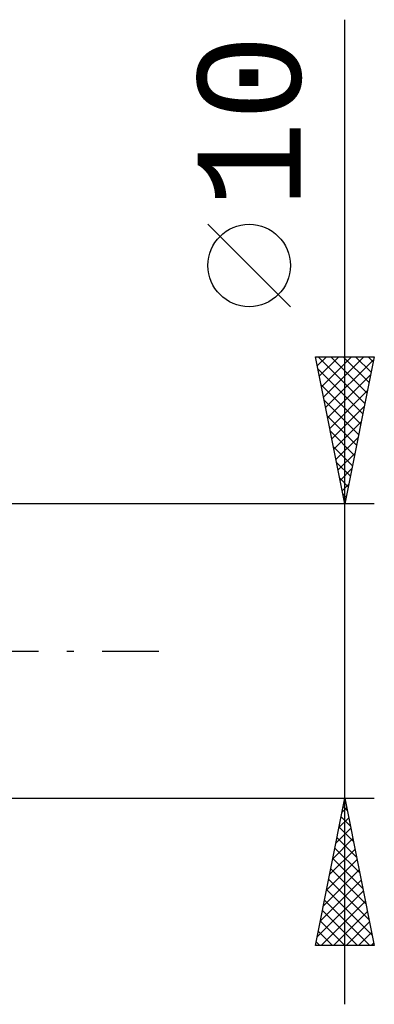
# Model space of a CAD drawing. Header units: millimetres. Extents: x -57 to 91, y -39 to 42.
# Tile 5 of 6: x 41 to 53, y -12 to 21. Entities that reach past the tile are written whole.
import ezdxf
from ezdxf.enums import TextEntityAlignment as Align

# ---------------------------------------------------------------- set-up
doc = ezdxf.new("R2010")
doc.units = ezdxf.units.MM
doc.header["$LTSCALE"] = 4.8
doc.linetypes.add('LONGDASH_DASH', pattern=[0.85, 0.4, -0.2, 0.05, -0.2])
doc.layers.add('2', color=7, linetype='CONTINUOUS')
doc.layers.add('SK4', color=2, linetype='LONGDASH_DASH')
doc.styles.get("Standard").update_dxf_attribs({"font": 'Monospac821 BT'})

msp = doc.modelspace()

# ---------------------------------------------------------------- linework, layer by layer
at = {"layer": '2', "color": 7, "linetype": 'CONTINUOUS', "lineweight": 25}
for p, q in [((52, -12), (52, 21.45)), ((50.15, 11.7), (47.35, 14.5)), ((52, 5), (51, 10)), ((51, 10), (53, 10)), ((51.062, 9.688), (51.374, 10)), ((51.094, 10), (52.682, 8.412)), ((51.133, 9.334), (51.799, 10)), ((51.204, 8.981), (52.223, 10)), ((51.275, 8.627), (52.647, 10)), ((51.345, 8.274), (52.982, 9.911)), ((51.518, 10), (52.753, 8.765)), ((51.943, 10), (52.824, 9.119)), ((53, 10), (52, 5)), ((52.367, 10), (52.894, 9.472)), ((52.791, 10), (52.965, 9.826)), ((51.083, 9.587), (52.612, 8.058)), ((51.416, 7.92), (52.876, 9.38)), ((51.189, 9.057), (52.541, 7.705)), ((51.487, 7.567), (52.77, 8.85)), ((51.295, 8.527), (52.47, 7.351)), ((51.557, 7.213), (52.664, 8.32)), ((51.401, 7.996), (52.399, 6.997)), ((51.628, 6.859), (52.558, 7.789)), ((51.507, 7.466), (52.329, 6.644)), ((51.699, 6.506), (52.452, 7.259)), ((51.613, 6.936), (52.258, 6.29)), ((51.77, 6.152), (52.346, 6.729)), ((51.719, 6.405), (52.187, 5.937)), ((51.84, 5.799), (52.24, 6.198)), ((51.825, 5.875), (52.117, 5.583)), ((51.911, 5.445), (52.134, 5.668)), ((51.931, 5.345), (52.046, 5.23)), ((51.982, 5.092), (52.028, 5.138)), ((53, 5), (40, 5)), ((40, -5), (53, -5)), ((51, -10), (52, -5)), ((52, -5), (53, -10)), ((51.907, -5.467), (52.062, -5.311)), ((51.945, -5.276), (52.083, -5.414)), ((51.8, -5.998), (52.133, -5.665)), ((51.874, -5.629), (52.189, -5.944)), ((51.694, -6.528), (52.204, -6.019)), ((51.803, -5.983), (52.295, -6.474)), ((51.733, -6.336), (52.401, -7.005)), ((51.588, -7.058), (52.274, -6.372)), ((51.482, -7.589), (52.345, -6.726)), ((51.662, -6.69), (52.507, -7.535)), ((51.376, -8.119), (52.416, -7.079)), ((51.591, -7.044), (52.613, -8.065)), ((51.27, -8.649), (52.487, -7.433)), ((51.521, -7.397), (52.719, -8.596)), ((51.164, -9.18), (52.557, -7.786)), ((51.45, -7.751), (52.825, -9.126)), ((51.058, -9.71), (52.628, -8.14)), ((51.379, -8.104), (52.931, -9.656)), ((51.192, -10), (52.699, -8.493)), ((51.308, -8.458), (52.851, -10)), ((51.238, -8.811), (52.426, -10)), ((51.616, -10), (52.769, -8.847)), ((51.167, -9.165), (52.002, -10)), ((52.041, -10), (52.84, -9.201)), ((51.096, -9.518), (51.578, -10)), ((52.465, -10), (52.911, -9.554)), ((53, -10), (51, -10)), ((51.026, -9.872), (51.154, -10)), ((52.889, -10), (52.982, -9.908))]:
    msp.add_line(p, q, dxfattribs=at)
msp.add_circle((48.75, 13.1), 1.4, dxfattribs=at)
at = {"layer": 'SK4', "color": 2, "linetype": 'LONGDASH_DASH', "lineweight": 25}
msp.add_line((-46, 0), (46, 0), dxfattribs=at)

# ---------------------------------------------------------------- texts
at = {"layer": '2', "color": 7, "linetype": 'CONTINUOUS', "lineweight": 25}
msp.add_text('10', height=3.5, rotation=90, dxfattribs=at).set_placement((50.5, 18), align=Align.CENTER)

doc.saveas('drawing.dxf')
